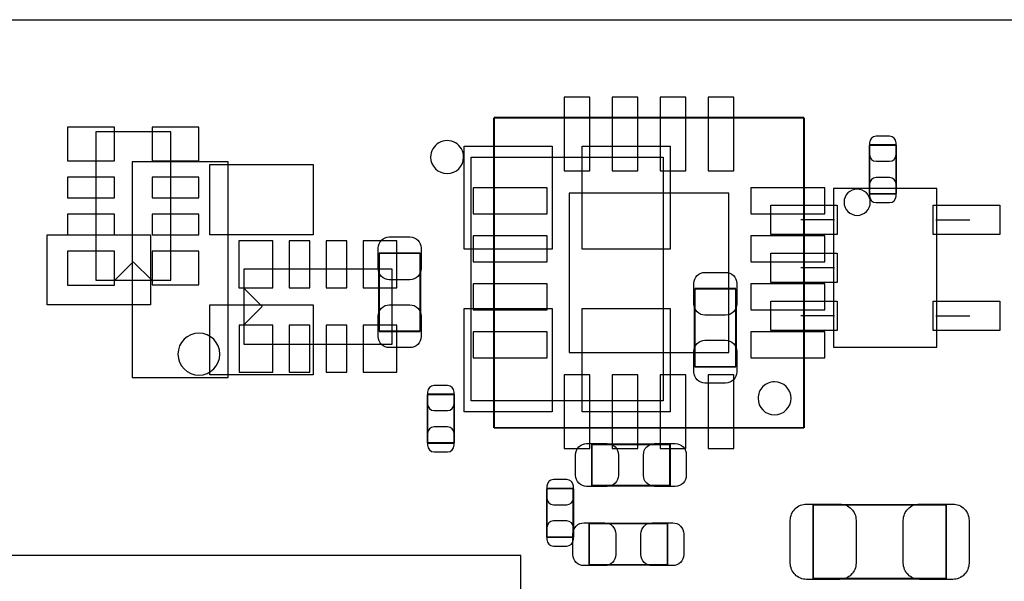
# Model space of a CAD drawing. Extents: x -31 to 84, y -5 to 52.
# Tile 6 of 14: x 26.57 to 39.9, y 25.39 to 32.99. Entities that reach past the tile are written whole.
import ezdxf

# ---------------------------------------------------------------- set-up
doc = ezdxf.new("R2010")
doc.units = 0
for name, color, linetype in [('BG_OUTLINE', 231, 'CONTINUOUS'), ('PG_ASSEMBLY_BOTTOM', 253, 'CONTINUOUS'), ('PG_ASSEMBLY_TOP', 7, 'CONTINUOUS'), ('PIN_BOTTOM', 253, 'CONTINUOUS'), ('PIN_TOP', 7, 'CONTINUOUS')]:
    doc.layers.add(name, color=color, linetype=linetype)

msp = doc.modelspace()

# ---------------------------------------------------------------- linework, layer by layer
at = {"layer": 'BG_OUTLINE'}
msp.add_lwpolyline([(67.59956, 21.99894, 0.414214), (65.60058, 19.99996, 0.414214), (67.59956, 18.00098), (67.59956, 0), (16.74876, 0), (16.74876, 3.50012, 0.414214), (16.25092, 4.0005, 0.414214), (15.75054, 3.50012), (15.75054, 0), (0, 0), (0, 18.00098, 0.414214), (1.99898, 19.99996, 0.414214), (0, 21.99894), (-0.000508, 32.994092), (67.59956, 32.994092)], format="xyb", close=True, dxfattribs=at)
at = {"layer": 'PG_ASSEMBLY_BOTTOM'}
for points, const_width in [([(37.190172, 31.666688), (32.990028, 31.666688)], 0.0254), ([(32.990028, 31.666688), (32.990028, 27.466544)], 0.0254), ([(37.190172, 27.466544), (37.190172, 31.666688)], 0.0254), ([(38.077394, 31.296102), (38.077394, 30.63621)], 0.024892), ([(38.437566, 31.296102), (38.077394, 31.296102)], 0.024892), ([(38.437566, 30.63621), (38.437566, 31.296102)], 0.024892), ([(38.077394, 30.63621), (38.437566, 30.63621)], 0.024892), ([(32.450786, 27.920442), (32.090614, 27.920442)], 0.024892), ([(32.090614, 27.920442), (32.090614, 27.26055)], 0.024892), ([(32.450786, 27.26055), (32.450786, 27.920442)], 0.024892), ([(32.990028, 27.466544), (37.190172, 27.466544)], 0.0254), ([(32.090614, 27.26055), (32.450786, 27.26055)], 0.024892), ([(34.066226, 26.645362), (33.706054, 26.645362)], 0.024892), ([(33.706054, 26.645362), (33.706054, 25.98547)], 0.024892), ([(34.066226, 25.98547), (34.066226, 26.645362)], 0.024892), ([(33.706054, 25.98547), (34.066226, 25.98547)], 0.024892)]:
    msp.add_lwpolyline(points, dxfattribs=dict(at, const_width=const_width))
for points in [[(28.6131, 29.468064), (28.6131, 31.474664), (27.5971, 31.474664), (27.5971, 29.468064), (28.6131, 29.468064)], [(28.1051, 29.716984), (27.8511, 29.462984)], [(28.1051, 29.716984), (28.3591, 29.462984)], [(31.6103, 29.617416), (29.6037, 29.617416)], [(29.6037, 29.617416), (29.6037, 28.601416)], [(31.6103, 28.601416), (31.6103, 29.617416)], [(29.85262, 29.109416), (29.59862, 29.363416)], [(29.85262, 29.109416), (29.59862, 28.855416)], [(29.6037, 28.601416), (31.6103, 28.601416)]]:
    msp.add_lwpolyline(points, dxfattribs=at)
msp.add_lwpolyline([(36.790122, 28.090114, 0.414271), (36.566602, 27.866594, 0.414144), (36.790122, 27.643074, 0.414156), (37.013642, 27.866594, 0.414144)], format="xyb", close=True, dxfattribs=at)
at = {"layer": 'PG_ASSEMBLY_TOP'}
for points in [[(32.579564, 31.13405, 1.000125), (32.132524, 31.13405, 0.999875), (32.579564, 31.13405)], [(38.0873, 30.522164, 1), (37.7317, 30.522164, 1), (38.0873, 30.522164)]]:
    msp.add_lwpolyline(points, format="xyb", dxfattribs=at)
msp.add_lwpolyline([(32.681672, 31.133034), (35.281616, 31.133034), (35.281616, 27.833066), (32.681672, 27.833066)], close=True, dxfattribs=at)
for points in [[(29.390086, 31.067756), (28.090114, 31.067756)], [(28.090114, 31.067756), (28.090114, 28.147772)], [(29.390086, 28.147772), (29.390086, 31.067756)], [(38.990524, 30.708346), (37.590476, 30.708346)], [(37.590476, 30.708346), (37.590476, 28.558236)], [(38.990524, 28.558236), (38.990524, 30.708346)], [(37.6047, 30.283404), (37.1475, 30.283404)], [(38.9763, 30.283404), (39.4335, 30.283404)], [(37.6047, 29.633164), (37.1475, 29.633164)], [(37.6047, 28.982924), (37.1475, 28.982924)], [(38.9763, 28.982924), (39.4335, 28.982924)], [(37.590476, 28.558236), (38.990524, 28.558236)], [(28.090114, 28.147772), (29.390086, 28.147772)], [(33.354518, 25.738074), (19.754596, 25.738074)], [(33.354518, 11.738102), (33.354518, 25.738074)]]:
    msp.add_lwpolyline(points, dxfattribs=at)
at = {"layer": 'PG_ASSEMBLY_TOP', "const_width": 0.024892}
for points in [[(31.4325, 28.772866), (31.4325, 29.833062)], [(31.4325, 29.833062), (31.992316, 29.833062)], [(31.992316, 29.833062), (31.992316, 28.772866)], [(35.708336, 28.292552), (35.708336, 29.352748)], [(35.708336, 29.352748), (36.268152, 29.352748)], [(36.268152, 29.352748), (36.268152, 28.292552)], [(31.992316, 28.772866), (31.4325, 28.772866)], [(36.268152, 28.292552), (35.708336, 28.292552)], [(34.315146, 27.243278), (35.375342, 27.243278)], [(34.315146, 26.683462), (34.315146, 27.243278)], [(35.375342, 27.243278), (35.375342, 26.683462)], [(35.375342, 26.683462), (34.315146, 26.683462)], [(37.314378, 25.424638), (37.314378, 26.42489), (39.114222, 26.42489), (39.114222, 25.424638), (37.314378, 25.424638)], [(34.280602, 26.17089), (35.340798, 26.17089)], [(34.280602, 25.611074), (34.280602, 26.17089)], [(35.340798, 26.17089), (35.340798, 25.611074)], [(35.340798, 25.611074), (34.280602, 25.611074)]]:
    msp.add_lwpolyline(points, dxfattribs=at)
at = {"layer": 'PG_ASSEMBLY_TOP'}
msp.add_lwpolyline([(29.278072, 28.464764, 1), (28.710128, 28.464764, 1)], format="xyb", close=True, dxfattribs=at)
at = {"layer": 'PIN_BOTTOM'}
for points in [[(33.939988, 30.946725), (34.29, 30.946725), (34.29, 31.946723), (33.939988, 31.946723)], [(34.589974, 30.946725), (34.939986, 30.946725), (34.939986, 31.946723), (34.589974, 31.946723)], [(35.240214, 30.946725), (35.590226, 30.946725), (35.590226, 31.946723), (35.240214, 31.946723)], [(35.8902, 30.946725), (36.240212, 30.946725), (36.240212, 31.946723), (35.8902, 31.946723)], [(27.2161, 31.081472), (27.8511, 31.081472), (27.8511, 31.538672), (27.2161, 31.538672)], [(28.3591, 31.082234), (28.9941, 31.082234), (28.9941, 31.539434), (28.3591, 31.539434)], [(27.2161, 30.581346), (27.8511, 30.581346), (27.8511, 30.860746), (27.2161, 30.860746)], [(28.3591, 30.582108), (28.9941, 30.582108), (28.9941, 30.861508), (28.3591, 30.861508)], [(32.709993, 30.366716), (33.709991, 30.366716), (33.709991, 30.716728), (32.709993, 30.716728)], [(36.470209, 30.366716), (37.470207, 30.366716), (37.470207, 30.716728), (36.470209, 30.716728)], [(34.010092, 28.486608), (36.170108, 28.486608), (36.170108, 30.646624), (34.010092, 30.646624)], [(27.2161, 30.08122), (27.8511, 30.08122), (27.8511, 30.36062), (27.2161, 30.36062)], [(28.3591, 30.081982), (28.9941, 30.081982), (28.9941, 30.361382), (28.3591, 30.361382)], [(32.709993, 29.71673), (33.709991, 29.71673), (33.709991, 30.066742), (32.709993, 30.066742)], [(36.470209, 29.71673), (37.470207, 29.71673), (37.470207, 30.066742), (36.470209, 30.066742)], [(29.53639, 29.998416), (29.53639, 29.363416), (29.99359, 29.363416), (29.99359, 29.998416)], [(30.216856, 29.998416), (30.216856, 29.363416), (30.496256, 29.363416), (30.496256, 29.998416)], [(30.716982, 29.998416), (30.716982, 29.363416), (30.996382, 29.363416), (30.996382, 29.998416)], [(31.217108, 29.998416), (31.217108, 29.363416), (31.674308, 29.363416), (31.674308, 29.998416)], [(27.2161, 29.400754), (27.8511, 29.400754), (27.8511, 29.857954), (27.2161, 29.857954)], [(28.3591, 29.404056), (28.9941, 29.404056), (28.9941, 29.861256), (28.3591, 29.861256)], [(32.709993, 29.06649), (33.709991, 29.06649), (33.709991, 29.416502), (32.709993, 29.416502)], [(36.470209, 29.06649), (37.470207, 29.06649), (37.470207, 29.416502), (36.470209, 29.416502)], [(29.539692, 28.855416), (29.539692, 28.220416), (29.996892, 28.220416), (29.996892, 28.855416)], [(30.217618, 28.855416), (30.217618, 28.220416), (30.497018, 28.220416), (30.497018, 28.855416)], [(30.717744, 28.855416), (30.717744, 28.220416), (30.997144, 28.220416), (30.997144, 28.855416)], [(31.21787, 28.855416), (31.21787, 28.220416), (31.67507, 28.220416), (31.67507, 28.855416)], [(32.709993, 28.416504), (33.709991, 28.416504), (33.709991, 28.766516), (32.709993, 28.766516)], [(36.470209, 28.416504), (37.470207, 28.416504), (37.470207, 28.766516), (36.470209, 28.766516)], [(33.939988, 27.186509), (34.29, 27.186509), (34.29, 28.186507), (33.939988, 28.186507)], [(34.589974, 27.186509), (34.939986, 27.186509), (34.939986, 28.186507), (34.589974, 28.186507)], [(35.240214, 27.186509), (35.590226, 27.186509), (35.590226, 28.186507), (35.240214, 28.186507)], [(35.8902, 27.186509), (36.240212, 27.186509), (36.240212, 28.186507), (35.8902, 28.186507)]]:
    msp.add_lwpolyline(points, close=True, dxfattribs=at)
for points in [[(38.077394, 31.326074), (38.077394, 31.166054, 0.413587), (38.167564, 31.076138), (38.347396, 31.076138, 0.413587), (38.437566, 31.166054), (38.437566, 31.326074, 0.413587), (38.347396, 31.41599), (38.167564, 31.41599, 0.413587)], [(38.437566, 30.606238), (38.437566, 30.766258, 0.413587), (38.347396, 30.856174), (38.167564, 30.856174, 0.413587), (38.077394, 30.766258), (38.077394, 30.606238, 0.413587), (38.167564, 30.516322), (38.347396, 30.516322, 0.413587)], [(32.090614, 27.950414), (32.090614, 27.790394, 0.413587), (32.180784, 27.700478), (32.360616, 27.700478, 0.413587), (32.450786, 27.790394), (32.450786, 27.950414, 0.413587), (32.360616, 28.04033), (32.180784, 28.04033, 0.413587)], [(32.450786, 27.230578), (32.450786, 27.390598, 0.413587), (32.360616, 27.480514), (32.180784, 27.480514, 0.413587), (32.090614, 27.390598), (32.090614, 27.230578, 0.413587), (32.180784, 27.140662), (32.360616, 27.140662, 0.413587)], [(33.706054, 26.675334), (33.706054, 26.515314, 0.413587), (33.796224, 26.425398), (33.976056, 26.425398, 0.413587), (34.066226, 26.515314), (34.066226, 26.675334, 0.413587), (33.976056, 26.76525), (33.796224, 26.76525, 0.413587)], [(34.066226, 25.955498), (34.066226, 26.115518, 0.413587), (33.976056, 26.205434), (33.796224, 26.205434, 0.413587), (33.706054, 26.115518), (33.706054, 25.955498, 0.413587), (33.796224, 25.865582), (33.976056, 25.865582, 0.413587)]]:
    msp.add_lwpolyline(points, format="xyb", close=True, dxfattribs=at)
at = {"layer": 'PIN_TOP'}
for points in [[(32.584644, 31.281624), (33.778444, 31.281624), (33.778444, 29.884624), (32.584644, 29.884624)], [(34.184844, 31.281624), (35.378644, 31.281624), (35.378644, 29.884624), (34.184844, 29.884624)], [(30.540198, 30.082744), (29.14015, 30.082744), (29.14015, 31.032704), (30.540198, 31.032704)], [(36.740719, 30.483429), (37.640641, 30.483429), (37.640641, 30.083379), (36.740719, 30.083379)], [(38.940359, 30.483429), (39.840281, 30.483429), (39.840281, 30.083379), (38.940359, 30.083379)], [(28.34005, 29.132784), (26.940002, 29.132784), (26.940002, 30.082744), (28.34005, 30.082744)], [(36.740719, 29.833189), (37.640641, 29.833189), (37.640641, 29.433139), (36.740719, 29.433139)], [(30.540198, 28.182824), (29.14015, 28.182824), (29.14015, 29.132784), (30.540198, 29.132784)], [(32.584644, 29.081476), (33.778444, 29.081476), (33.778444, 27.684476), (32.584644, 27.684476)], [(34.184844, 29.081476), (35.378644, 29.081476), (35.378644, 27.684476), (34.184844, 27.684476)], [(36.740719, 29.182949), (37.640641, 29.182949), (37.640641, 28.782899), (36.740719, 28.782899)], [(38.940359, 29.182949), (39.840281, 29.182949), (39.840281, 28.782899), (38.940359, 28.782899)]]:
    msp.add_lwpolyline(points, close=True, dxfattribs=at)
for points in [[(32.002476, 29.902912), (32.002476, 29.623004, -0.414846), (31.852362, 29.47289), (31.572454, 29.47289, -0.414846), (31.42234, 29.623004), (31.42234, 29.902912, -0.414846), (31.572454, 30.053026), (31.852362, 30.053026, -0.414846)], [(36.278312, 29.422598), (36.278312, 29.14269, -0.414846), (36.128198, 28.992576), (35.84829, 28.992576, -0.414846), (35.698176, 29.14269), (35.698176, 29.422598, -0.414846), (35.84829, 29.572712), (36.128198, 29.572712, -0.414846)], [(31.42234, 28.703016), (31.42234, 28.982924, -0.414846), (31.572454, 29.133038), (31.852362, 29.133038, -0.414846), (32.002476, 28.982924), (32.002476, 28.703016, -0.414846), (31.852362, 28.552902), (31.572454, 28.552902, -0.414846)], [(35.698176, 28.222702), (35.698176, 28.50261, -0.414846), (35.84829, 28.652724), (36.128198, 28.652724, -0.414846), (36.278312, 28.50261), (36.278312, 28.222702, -0.414846), (36.128198, 28.072588), (35.84829, 28.072588, -0.414846)], [(34.245296, 27.253438), (34.525204, 27.253438, -0.414846), (34.675318, 27.103324), (34.675318, 26.823416, -0.414846), (34.525204, 26.673302), (34.245296, 26.673302, -0.414846), (34.095182, 26.823416), (34.095182, 27.103324, -0.414846)], [(35.445192, 26.673302), (35.165284, 26.673302, -0.414846), (35.01517, 26.823416), (35.01517, 27.103324, -0.414846), (35.165284, 27.253438), (35.445192, 27.253438, -0.414846), (35.595306, 27.103324), (35.595306, 26.823416, -0.414846)], [(37.224208, 26.434796), (37.674296, 26.434796, -0.414414), (37.89426, 26.214832), (37.89426, 25.634696, -0.414414), (37.674296, 25.414732), (37.224208, 25.414732, -0.414414), (37.004244, 25.634696), (37.004244, 26.214832, -0.414414)], [(39.204392, 25.414732), (38.754304, 25.414732, -0.414414), (38.53434, 25.634696), (38.53434, 26.214832, -0.414414), (38.754304, 26.434796), (39.204392, 26.434796, -0.414414), (39.424356, 26.214832), (39.424356, 25.634696, -0.414414)], [(34.210752, 26.18105), (34.49066, 26.18105, -0.414846), (34.640774, 26.030936), (34.640774, 25.751028, -0.414846), (34.49066, 25.600914), (34.210752, 25.600914, -0.414846), (34.060638, 25.751028), (34.060638, 26.030936, -0.414846)], [(35.410648, 25.600914), (35.13074, 25.600914, -0.414846), (34.980626, 25.751028), (34.980626, 26.030936, -0.414846), (35.13074, 26.18105), (35.410648, 26.18105, -0.414846), (35.560762, 26.030936), (35.560762, 25.751028, -0.414846)]]:
    msp.add_lwpolyline(points, format="xyb", close=True, dxfattribs=at)

doc.saveas('drawing.dxf')
